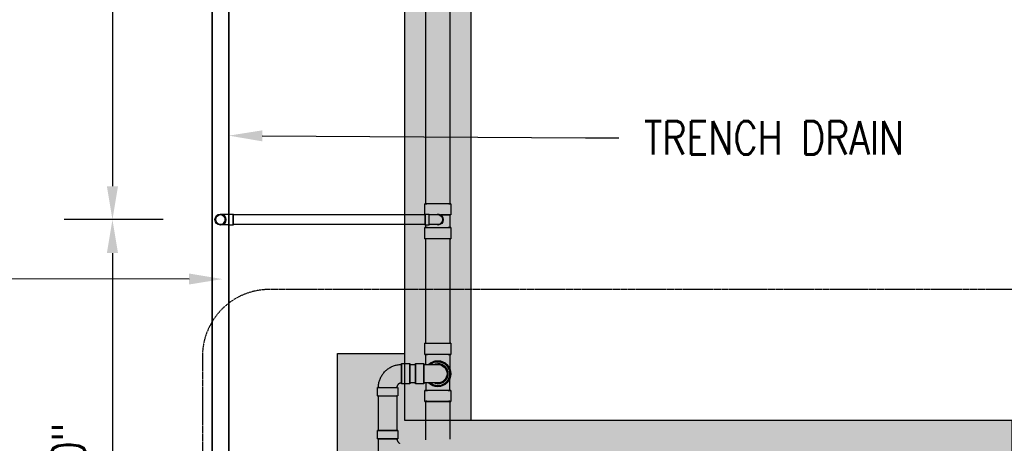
# Model space of a CAD drawing. Header units: inches. Extents: x -17858 to 19778, y -989 to 1044.
# Tile 19 of 25: x 474 to 827, y -424 to -272. Entities that reach past the tile are written whole.
import ezdxf
from ezdxf import colors
from ezdxf.entities.mleader import LeaderData, LeaderLine
from ezdxf.math import Vec2, Vec3

# ---------------------------------------------------------------- set-up
doc = ezdxf.new("R2010")
doc.units = ezdxf.units.IN
doc.header["$MEASUREMENT"] = 0
doc.linetypes.add('Dash', pattern=[0.25, 0.125, -0.125])
doc.linetypes.add('Dash - 1_16_', pattern=[0.1875, 0.125, -0.0625])
for name, color, linetype in [('A-ANNO-DIMS', 1, 'Continuous'), ('A-DETL-THIN', 151, 'Continuous'), ('P-PIPE', 3, 'Continuous'), ('S-ANNO-NOTE', 2, 'Continuous'), ('S-ANNO-SYMB', 2, 'Continuous')]:
    doc.layers.add(name, color=color, linetype=linetype)
doc.layers.add('A-WALL-PATT', color=9, linetype='Continuous', true_color=0x808080)
doc.styles.add('Annotative', font='romans.shx', dxfattribs={"width": 0.8, "height": 0.125})
doc.dimstyles.new('Annotative', dxfattribs={"dimscale": 0, "dimtxt": 0.125, "dimasz": 0.125, "dimexe": 0.18, "dimexo": 0.0625, "dimgap": 0.09, "dimtad": 1, "dimdec": 3, "dimzin": 3, "dimdsep": 46, "dimlunit": 4, "dimtxsty": 'Annotative', "dimcen": 0.09, "dimclrt": 2, "dimazin": 2, "dimtfac": 1, "dimtdec": 3, "dimtmove": 0, "dimatfit": 0, "dimfxl": 1, "dimtfill": 1, "dimfrac": 2, "dimtolj": 1, "dimtzin": 0, "dimarcsym": 0})

# ---------------------------------------------------------------- blocks, each defined once
blk = doc.blocks.new('*D22')
at = {"layer": 'A-ANNO-DIMS', "color": 0, "lineweight": -2, "transparency": 16777216}
for p, q in [((513.46, -152.14), (489.96, -152.14)), ((507.24, -164.14), (507.24, -332.14)), ((525.46, -344.14), (489.96, -344.14))]:
    blk.add_line(p, q, dxfattribs=at)
at = {"layer": 'A-ANNO-DIMS', "color": 0, "transparency": 16777216}
for points in [[(505.24, -164.14), (509.24, -164.14), (507.24, -152.14)], [(505.24, -332.14), (509.24, -332.14), (507.24, -344.14)]]:
    blk.add_solid(points, dxfattribs=at)
at = {"layer": 'A-ANNO-DIMS', "color": 2, "lineweight": -3, "transparency": 16777216, "insert": (491.46, -248.14), "char_height": 12, "width": 60.1647, "attachment_point": 5, "rotation": 90, "style": 'Annotative', "bg_fill": 3, "box_fill_scale": 1.25, "bg_fill_color": 256, "bg_fill_true_color": 13158600, "bg_fill_transparency": 0}
blk.add_mtext('\\A1;16\'-0"', dxfattribs=at)
blk = doc.blocks.new('*D23')
at = {"layer": 'A-ANNO-DIMS', "color": 0, "lineweight": -2, "transparency": 16777216}
for p, q in [((525.46, -344.14), (489.96, -344.14)), ((507.24, -356.14), (507.24, -524.14)), ((531.53, -536.14), (489.96, -536.14))]:
    blk.add_line(p, q, dxfattribs=at)
at = {"layer": 'A-ANNO-DIMS', "color": 0, "transparency": 16777216}
for points in [[(505.24, -356.14), (509.24, -356.14), (507.24, -344.14)], [(505.24, -524.14), (509.24, -524.14), (507.24, -536.14)]]:
    blk.add_solid(points, dxfattribs=at)
at = {"layer": 'A-ANNO-DIMS', "color": 2, "lineweight": -3, "transparency": 16777216, "insert": (491.46, -440.14), "char_height": 12, "width": 60.1647, "attachment_point": 5, "rotation": 90, "style": 'Annotative', "bg_fill": 3, "box_fill_scale": 1.25, "bg_fill_color": 256, "bg_fill_true_color": 13158600, "bg_fill_transparency": 0}
blk.add_mtext('\\A1;16\'-0"', dxfattribs=at)
blk = doc.blocks.new('Bend - PVC - Sch 40 - DWV_USACE - Standard-1141580-00_SP_Foundation Drainage Plan-TO FDN_DOC')
at = {"layer": 'P-PIPE'}
for p, q in [((196.42, 1131.78), (196.42, 1127.78)), ((205.73, 1127.78), (205.73, 1131.78))]:
    blk.add_line(p, q, dxfattribs=at)
at = {"layer": 'P-PIPE', "flags": 128}
for points in [[(196.76, 1137.78), (196.77, 1137.95), (196.78, 1138.13), (196.8, 1138.3), (196.82, 1138.47), (196.85, 1138.64), (196.89, 1138.81), (196.93, 1138.97), (196.98, 1139.14), (197.04, 1139.3), (197.11, 1139.46), (197.18, 1139.62), (197.25, 1139.77), (197.34, 1139.92), (197.42, 1140.07), (197.52, 1140.22), (197.62, 1140.36), (197.73, 1140.49), (197.84, 1140.62), (197.95, 1140.75), (198.07, 1140.87), (198.2, 1140.99), (198.33, 1141.1), (198.47, 1141.21), (198.61, 1141.31), (198.75, 1141.41), (198.9, 1141.5), (199.05, 1141.58), (199.2, 1141.66), (199.36, 1141.73), (199.52, 1141.8), (199.68, 1141.86), (199.84, 1141.91), (200.01, 1141.96), (200.18, 1142), (200.35, 1142.03), (200.52, 1142.06), (200.69, 1142.07), (200.86, 1142.09), (201.03, 1142.09), (201.08, 1142.09)], [(201.08, 1133.47), (200.9, 1133.47), (200.73, 1133.48), (200.56, 1133.5), (200.39, 1133.52), (200.22, 1133.55), (200.05, 1133.59), (199.88, 1133.64), (199.72, 1133.69), (199.56, 1133.74), (199.4, 1133.81), (199.24, 1133.88), (199.08, 1133.95), (198.93, 1134.04), (198.79, 1134.13), (198.64, 1134.22), (198.5, 1134.32), (198.36, 1134.43), (198.23, 1134.54), (198.11, 1134.65), (197.98, 1134.78), (197.87, 1134.9), (197.75, 1135.03), (197.65, 1135.17), (197.54, 1135.31), (197.45, 1135.45), (197.36, 1135.6), (197.27, 1135.75), (197.2, 1135.9), (197.12, 1136.06), (197.06, 1136.22), (197, 1136.38), (196.95, 1136.54), (196.9, 1136.71), (196.86, 1136.88), (196.83, 1137.05), (196.8, 1137.22), (196.78, 1137.39), (196.77, 1137.56), (196.77, 1137.73), (196.76, 1137.78)], [(196.76, 1131.78), (196.76, 1132.02), (196.76, 1132.27), (196.76, 1132.51), (196.76, 1132.75), (196.76, 1132.98), (196.76, 1133.22), (196.76, 1133.45), (196.76, 1133.68), (196.76, 1133.91), (196.76, 1134.14), (196.76, 1134.36), (196.76, 1134.57), (196.76, 1134.78), (196.76, 1134.99), (196.76, 1135.19), (196.76, 1135.39), (196.76, 1135.58), (196.76, 1135.76), (196.76, 1136.03)], [(205.39, 1134.47), (205.39, 1133.45), (205.39, 1133.22), (205.39, 1132.98), (205.39, 1132.75), (205.39, 1132.51), (205.39, 1132.27), (205.39, 1132.02), (205.39, 1131.78), (205.39, 1131.78)]]:
    blk.add_lwpolyline(points, dxfattribs=at)
at = {"layer": 'P-PIPE'}
for radius, start, end in [(4.66, 89.98, 269.98), (4.66, 89.98, 269.98), (4.31, 50.185, 309.815), (4.66, 45.359, 89.98), (4.66, 67.6903, 89.98), (4.66, 269.98, 314.641), (4.66, 269.98, 292.1312)]:
    blk.add_arc((201.08, 1137.78), radius, start, end, dxfattribs=at)
for centre, major_axis, start_param, end_param in [((201.08, 1131.78), (-4.66, 0), 4.712389, 7.853982), ((201.08, 1131.78), (-4.31, 0), 4.712389, 7.853982), ((201.08, 1131.78), (-4.66, 0), 1.570796, 4.712389), ((201.08, 1131.78), (-4.31, 0), 1.570796, 4.712389), ((201.07, 1127.78), (-4.66, 0), 4.712389, 7.853982), ((201.07, 1127.78), (-4.66, 0), 1.570796, 4.712389)]:
    blk.add_ellipse(centre, major_axis=major_axis, ratio=0.010271, start_param=start_param, end_param=end_param, dxfattribs=at)
blk = doc.blocks.new('Bend - PVC - Sch 40 - DWV_USACE - Standard-V5-00_SP_Foundation Drainage Plan-TO FDN_DOC')
at = {"layer": 'P-PIPE'}
for p, q in [((205.64, 1195.09), (204.14, 1195.09)), ((204.14, 1191.13), (204.14, 1195.09)), ((205.64, 1191.13), (205.64, 1195.09)), ((204.14, 1193.11), (204.14, 1193.11)), ((204.14, 1193.11), (204.14, 1193.11)), ((204.14, 1193.11), (204.14, 1193.11)), ((204.14, 1193.11), (204.14, 1193.11)), ((204.14, 1191.13), (205.64, 1191.13)), ((205.64, 1193.11), (205.64, 1193.11)), ((205.64, 1193.11), (205.64, 1193.11))]:
    blk.add_line(p, q, dxfattribs=at)
at = {"layer": 'P-PIPE', "flags": 128}
for points in [[(204.14, 1194.86), (204.02, 1194.86), (203.9, 1194.86), (203.77, 1194.86), (203.65, 1194.86), (203.53, 1194.86), (203.41, 1194.86), (203.29, 1194.86), (203.18, 1194.86), (203.06, 1194.86), (202.95, 1194.86), (202.84, 1194.86), (202.73, 1194.86), (202.62, 1194.86), (202.51, 1194.86), (202.41, 1194.86), (202.31, 1194.86), (202.21, 1194.86), (202.12, 1194.86), (202.03, 1194.86), (201.94, 1194.86), (201.86, 1194.86), (201.78, 1194.86), (201.7, 1194.86), (201.63, 1194.86), (201.56, 1194.86), (201.5, 1194.86), (201.44, 1194.86), (201.38, 1194.86), (201.33, 1194.86), (201.29, 1194.86), (201.24, 1194.86), (201.21, 1194.86), (201.17, 1194.86), (201.15, 1194.86), (201.12, 1194.86), (201.1, 1194.86), (201.09, 1194.86), (201.08, 1194.86), (201.08, 1194.86), (201.08, 1194.86)], [(201.08, 1191.36), (201.08, 1191.36), (201.09, 1191.36), (201.1, 1191.36), (201.12, 1191.36), (201.14, 1191.36), (201.17, 1191.36), (201.2, 1191.36), (201.23, 1191.36), (201.27, 1191.36), (201.32, 1191.36), (201.37, 1191.36), (201.42, 1191.36), (201.48, 1191.36), (201.55, 1191.36), (201.61, 1191.36), (201.68, 1191.36), (201.76, 1191.36), (201.84, 1191.36), (201.92, 1191.36), (202.01, 1191.36), (202.1, 1191.36), (202.19, 1191.36), (202.28, 1191.36), (202.38, 1191.36), (202.49, 1191.36), (202.59, 1191.36), (202.7, 1191.36), (202.81, 1191.36), (202.92, 1191.36), (203.03, 1191.36), (203.15, 1191.36), (203.26, 1191.36), (203.38, 1191.36), (203.5, 1191.36), (203.62, 1191.36), (203.74, 1191.36), (203.86, 1191.36), (203.98, 1191.36), (204.11, 1191.36), (204.14, 1191.36)]]:
    blk.add_lwpolyline(points, dxfattribs=at)
at = {"layer": 'P-PIPE'}
for radius, start, end in [(1.98, 90, 270), (1.98, 62.1637, 297.8363), (1.75, 90, 270)]:
    blk.add_arc((201.08, 1193.11), radius, start, end, dxfattribs=at)
blk = doc.blocks.new('Bend - PVC - Sch 40 - DWV_USACE - Standard-V4-00_SP_Foundation Drainage Plan-TO FDN_DOC')
at = {"layer": 'P-PIPE'}
for p, q in [((261.01, 1387.02), (259.43, 1387.02)), ((261.01, 1386.79), (261.08, 1386.79)), ((259.43, 1383.06), (261.01, 1383.06)), ((259.51, 1385.04), (259.51, 1385.04)), ((259.51, 1385.04), (259.51, 1385.04)), ((261.01, 1385.04), (261.01, 1385.04)), ((261.01, 1385.04), (261.01, 1385.04)), ((261.01, 1385.04), (261.01, 1385.04)), ((261.01, 1385.04), (261.01, 1385.04)), ((261.05, 1383.29), (261.01, 1383.29))]:
    blk.add_line(p, q, dxfattribs=at)
at = {"layer": 'P-PIPE', "flags": 128}
for points in [[(261.08, 1386.79), (261.14, 1386.79), (261.26, 1386.79), (261.38, 1386.79), (261.5, 1386.79), (261.62, 1386.79), (261.74, 1386.79), (261.86, 1386.79), (261.98, 1386.79), (262.09, 1386.79), (262.21, 1386.79), (262.32, 1386.79), (262.43, 1386.79), (262.54, 1386.79), (262.64, 1386.79), (262.74, 1386.79), (262.84, 1386.79), (262.94, 1386.79), (263.03, 1386.79), (263.12, 1386.79), (263.21, 1386.79), (263.3, 1386.79), (263.38, 1386.79), (263.45, 1386.79), (263.52, 1386.79), (263.59, 1386.79), (263.66, 1386.79), (263.72, 1386.79), (263.77, 1386.79), (263.82, 1386.79), (263.87, 1386.79), (263.91, 1386.79), (263.95, 1386.79), (263.98, 1386.79), (264.01, 1386.79), (264.03, 1386.79), (264.05, 1386.79), (264.06, 1386.79), (264.07, 1386.79), (264.08, 1386.79), (264.08, 1386.79)], [(262.33, 1385.04), (262.33, 1385.11), (262.33, 1385.18), (262.34, 1385.25), (262.35, 1385.32), (262.36, 1385.39), (262.38, 1385.46), (262.4, 1385.53), (262.42, 1385.59), (262.44, 1385.66), (262.47, 1385.73), (262.49, 1385.79), (262.53, 1385.85), (262.56, 1385.91), (262.59, 1385.97), (262.63, 1386.03), (262.67, 1386.09), (262.72, 1386.14), (262.76, 1386.2), (262.81, 1386.25), (262.86, 1386.3), (262.91, 1386.35), (262.96, 1386.39), (263.02, 1386.44), (263.07, 1386.48), (263.13, 1386.52), (263.19, 1386.55), (263.25, 1386.59), (263.31, 1386.62), (263.38, 1386.65), (263.44, 1386.68), (263.51, 1386.7), (263.58, 1386.72), (263.64, 1386.74), (263.71, 1386.76), (263.78, 1386.77), (263.85, 1386.78), (263.92, 1386.79), (263.99, 1386.79), (264.06, 1386.79), (264.08, 1386.79)], [(264.08, 1386.79), (264.15, 1386.79), (264.22, 1386.79), (264.29, 1386.78), (264.36, 1386.77), (264.43, 1386.76), (264.49, 1386.74), (264.56, 1386.73), (264.63, 1386.71), (264.69, 1386.68), (264.76, 1386.66), (264.82, 1386.63), (264.89, 1386.6), (264.95, 1386.56), (265.01, 1386.53), (265.07, 1386.49), (265.12, 1386.45), (265.18, 1386.4), (265.23, 1386.36), (265.28, 1386.31), (265.33, 1386.26), (265.38, 1386.21), (265.43, 1386.16), (265.47, 1386.1), (265.51, 1386.05), (265.55, 1385.99), (265.59, 1385.93), (265.62, 1385.87), (265.65, 1385.81), (265.68, 1385.74), (265.71, 1385.68), (265.73, 1385.61), (265.75, 1385.55), (265.77, 1385.48), (265.79, 1385.41), (265.8, 1385.34), (265.81, 1385.27), (265.82, 1385.2), (265.83, 1385.13), (265.83, 1385.06), (265.83, 1385.04)], [(264.08, 1383.29), (264.07, 1383.29), (264.07, 1383.29), (264.06, 1383.29), (264.04, 1383.29), (264.02, 1383.29), (263.99, 1383.29), (263.96, 1383.29), (263.92, 1383.29), (263.88, 1383.29), (263.84, 1383.29), (263.79, 1383.29), (263.73, 1383.29), (263.67, 1383.29), (263.61, 1383.29), (263.54, 1383.29), (263.47, 1383.29), (263.4, 1383.29), (263.32, 1383.29), (263.23, 1383.29), (263.15, 1383.29), (263.06, 1383.29), (262.97, 1383.29), (262.87, 1383.29), (262.77, 1383.29), (262.67, 1383.29), (262.56, 1383.29), (262.46, 1383.29), (262.35, 1383.29), (262.24, 1383.29), (262.12, 1383.29), (262.01, 1383.29), (261.89, 1383.29), (261.77, 1383.29), (261.66, 1383.29), (261.53, 1383.29), (261.41, 1383.29), (261.29, 1383.29), (261.17, 1383.29), (261.08, 1383.29)], [(264.08, 1383.29), (264.01, 1383.3), (263.94, 1383.3), (263.87, 1383.31), (263.8, 1383.32), (263.73, 1383.33), (263.66, 1383.34), (263.59, 1383.36), (263.53, 1383.38), (263.46, 1383.41), (263.4, 1383.43), (263.33, 1383.46), (263.27, 1383.49), (263.21, 1383.53), (263.15, 1383.56), (263.09, 1383.6), (263.03, 1383.64), (262.98, 1383.68), (262.92, 1383.73), (262.87, 1383.78), (262.82, 1383.82), (262.77, 1383.88), (262.73, 1383.93), (262.69, 1383.98), (262.64, 1384.04), (262.6, 1384.1), (262.57, 1384.16), (262.53, 1384.22), (262.5, 1384.28), (262.47, 1384.35), (262.45, 1384.41), (262.42, 1384.48), (262.4, 1384.54), (262.38, 1384.61), (262.37, 1384.68), (262.35, 1384.75), (262.34, 1384.82), (262.33, 1384.89), (262.33, 1384.96), (262.33, 1385.03), (262.33, 1385.04)], [(265.83, 1385.04), (265.83, 1384.97), (265.82, 1384.9), (265.81, 1384.83), (265.81, 1384.77), (265.79, 1384.7), (265.78, 1384.63), (265.76, 1384.56), (265.74, 1384.49), (265.72, 1384.43), (265.69, 1384.36), (265.66, 1384.3), (265.63, 1384.24), (265.6, 1384.17), (265.56, 1384.11), (265.52, 1384.06), (265.48, 1384), (265.44, 1383.94), (265.39, 1383.89), (265.35, 1383.84), (265.3, 1383.79), (265.25, 1383.74), (265.19, 1383.7), (265.14, 1383.65), (265.08, 1383.61), (265.02, 1383.57), (264.96, 1383.53), (264.9, 1383.5), (264.84, 1383.47), (264.78, 1383.44), (264.71, 1383.41), (264.65, 1383.39), (264.58, 1383.37), (264.51, 1383.35), (264.44, 1383.33), (264.37, 1383.32), (264.31, 1383.31), (264.24, 1383.3), (264.17, 1383.3), (264.1, 1383.29), (264.08, 1383.29)]]:
    blk.add_lwpolyline(points, dxfattribs=at)
at = {"layer": 'P-PIPE'}
for radius, start, end in [(1.98, 0, 180), (1.98, 0, 180), (1.75, 0, 180), (1.98, 180, 0), (1.98, 180, 0), (1.75, 180, 0)]:
    blk.add_arc((264.08, 1385.04), radius, start, end, dxfattribs=at)
blk = doc.blocks.new('Bend - PVC - Sch 40 - DWV_USACE - Standard-1148482-00_SP_Foundation Drainage Plan-TO FDN_DOC')
at = {"layer": 'P-PIPE'}
for p, q in [((219.08, 1141.38), (216.08, 1141.38)), ((216.08, 1134.17), (219.08, 1134.17)), ((220.47, 1132.78), (220.47, 1129.78)), ((227.68, 1129.78), (227.68, 1132.78))]:
    blk.add_line(p, q, dxfattribs=at)
at = {"layer": 'P-PIPE', "flags": 128}
for points in [[(227.35, 1133.62), (227.31, 1133.95), (227.25, 1134.28), (227.19, 1134.61), (227.11, 1134.93), (227.01, 1135.25), (226.91, 1135.56), (226.79, 1135.87), (226.66, 1136.18), (226.52, 1136.48), (226.37, 1136.78), (226.2, 1137.06), (226.02, 1137.35), (225.84, 1137.62), (225.64, 1137.89), (225.43, 1138.14), (225.21, 1138.39), (224.98, 1138.63), (224.74, 1138.87), (224.49, 1139.09), (224.23, 1139.3), (223.97, 1139.5), (223.7, 1139.69), (223.42, 1139.87), (223.13, 1140.04), (222.84, 1140.19), (222.54, 1140.34), (222.23, 1140.47), (221.92, 1140.59), (221.61, 1140.7), (221.29, 1140.79), (220.97, 1140.87), (220.64, 1140.94), (220.31, 1141), (219.98, 1141.04), (219.65, 1141.07), (219.32, 1141.09), (219.08, 1141.09)], [(219.08, 1134.47), (219.14, 1134.47), (219.21, 1134.46), (219.28, 1134.45), (219.35, 1134.45), (219.41, 1134.43), (219.48, 1134.42), (219.54, 1134.4), (219.61, 1134.38), (219.67, 1134.36), (219.73, 1134.33), (219.8, 1134.31), (219.86, 1134.28), (219.92, 1134.24), (219.97, 1134.21), (220.03, 1134.17), (220.09, 1134.13), (220.14, 1134.09), (220.19, 1134.05), (220.24, 1134), (220.29, 1133.95), (220.33, 1133.91), (220.38, 1133.85), (220.42, 1133.8), (220.46, 1133.75), (220.5, 1133.69), (220.53, 1133.63), (220.57, 1133.57), (220.6, 1133.51), (220.62, 1133.45), (220.65, 1133.39), (220.67, 1133.33), (220.69, 1133.26), (220.71, 1133.2), (220.73, 1133.13), (220.74, 1133.07), (220.75, 1133), (220.76, 1132.95)], [(220.76, 1132.95), (220.76, 1132.88), (220.76, 1132.82), (220.76, 1132.78)], [(227.39, 1132.78), (227.38, 1133.11), (227.36, 1133.44), (227.35, 1133.62)]]:
    blk.add_lwpolyline(points, dxfattribs=at)
at = {"layer": 'P-PIPE'}
for centre, major_axis, ratio, start_param, end_param in [((216.08, 1137.78), (0, 3.6), 0.001061, 0, 3.131176), ((216.08, 1137.78), (0, 3.6), 0.001061, 3.141593, 6.272769), ((219.08, 1137.78), (0, 3.6), 0.001061, 0, 3.131176), ((219.08, 1137.78), (0, 3.31), 0.001061, 6.272769, 9.414362), ((219.08, 1137.78), (0, 3.6), 0.001061, 3.141593, 6.272769), ((219.08, 1137.78), (0, 3.31), 0.001061, 3.131176, 6.272769), ((224.08, 1132.78), (3.6, 0), 0.010416, 0.001061, 3.141593), ((224.08, 1132.78), (3.6, 0), 0.010416, 3.142653, 6.283185), ((224.08, 1132.78), (3.31, 0), 0.010416, 0.001061, 3.141593), ((224.08, 1132.78), (3.31, 0), 0.010416, 3.142653, 6.283185), ((224.08, 1129.78), (-3.6, 0), 0.010416, 3.142653, 6.283185), ((224.08, 1129.78), (-3.6, 0), 0.010416, 0.001061, 3.141593)]:
    blk.add_ellipse(centre, major_axis=major_axis, ratio=ratio, start_param=start_param, end_param=end_param, dxfattribs=at)
blk = doc.blocks.new('Bend - PVC - Sch 40 - DWV_USACE - Standard-1148485-00_SP_Foundation Drainage Plan-TO FDN_DOC')
at = {"layer": 'P-PIPE'}
for p, q in [((209.08, 1141.38), (206.08, 1141.38)), ((206.08, 1134.17), (209.08, 1134.17))]:
    blk.add_line(p, q, dxfattribs=at)
at = {"layer": 'P-PIPE', "flags": 128}
for points in [[(206.08, 1141.09), (205.88, 1141.09), (205.68, 1141.09), (205.48, 1141.09), (205.28, 1141.09), (205.08, 1141.09), (204.89, 1141.09), (204.69, 1141.09), (204.5, 1141.09), (204.31, 1141.09), (204.13, 1141.09), (203.95, 1141.09), (203.77, 1141.09), (203.59, 1141.09), (203.42, 1141.09), (203.25, 1141.09), (203.09, 1141.09), (202.93, 1141.09), (202.78, 1141.09), (202.63, 1141.09), (202.49, 1141.09), (202.35, 1141.09), (202.22, 1141.09), (202.1, 1141.09), (201.98, 1141.09), (201.87, 1141.09), (201.76, 1141.09), (201.67, 1141.09), (201.58, 1141.09), (201.49, 1141.09), (201.42, 1141.09), (201.35, 1141.09), (201.29, 1141.09), (201.23, 1141.09), (201.19, 1141.09), (201.15, 1141.09), (201.12, 1141.09), (201.1, 1141.09), (201.08, 1141.09), (201.08, 1141.09), (201.08, 1141.09)], [(201.08, 1134.47), (201.08, 1134.47), (201.09, 1134.47), (201.11, 1134.47), (201.14, 1134.47), (201.18, 1134.47), (201.22, 1134.47), (201.27, 1134.47), (201.33, 1134.47), (201.4, 1134.47), (201.47, 1134.47), (201.55, 1134.47), (201.64, 1134.47), (201.74, 1134.47), (201.84, 1134.47), (201.95, 1134.47), (202.07, 1134.47), (202.19, 1134.47), (202.32, 1134.47), (202.45, 1134.47), (202.6, 1134.47), (202.74, 1134.47), (202.89, 1134.47), (203.05, 1134.47), (203.21, 1134.47), (203.38, 1134.47), (203.55, 1134.47), (203.72, 1134.47), (203.9, 1134.47), (204.08, 1134.47), (204.27, 1134.47), (204.46, 1134.47), (204.65, 1134.47), (204.84, 1134.47), (205.04, 1134.47), (205.23, 1134.47), (205.43, 1134.47), (205.63, 1134.47), (205.83, 1134.47), (206.03, 1134.47), (206.08, 1134.47)]]:
    blk.add_lwpolyline(points, dxfattribs=at)
at = {"layer": 'P-PIPE'}
for radius, start, end in [(3.6, 90, 270), (3.6, 66.7789, 293.2211), (3.31, 90, 270)]:
    blk.add_arc((201.08, 1137.78), radius, start, end, dxfattribs=at)
for centre, major_axis, start_param, end_param in [((206.08, 1137.78), (0, 3.6), 4.712389, 7.853982), ((206.08, 1137.78), (0, 3.31), 4.712389, 7.853982), ((209.08, 1137.78), (0, 3.6), 4.712389, 7.853982), ((206.08, 1137.78), (0, 3.6), 1.570796, 4.712389), ((206.08, 1137.78), (0, 3.31), 1.570796, 4.712389), ((209.08, 1137.78), (0, 3.6), 1.570796, 4.712389)]:
    blk.add_ellipse(centre, major_axis=major_axis, ratio=0.001061, start_param=start_param, end_param=end_param, dxfattribs=at)
blk = doc.blocks.new('Mechanical_Box_H_rvt-1-00_SP_Foundation Drainage Plan-TO FDN_DOC')
at = {"layer": 'A-DETL-THIN'}
for p, q in [((1366.08, 905.21), (1366.08, 1481.16)), ((1366.08, 1481.16), (1366.08, 905.21)), ((1360.08, 1475.16), (1360.08, 905.21)), ((1360.08, 905.21), (1360.08, 1475.16))]:
    blk.add_line(p, q, dxfattribs=at)
at = {"layer": 'P-PIPE'}
for p, q in [((1436.76, 1198.77), (1436.76, 1378.14)), ((1445.39, 1378.14), (1445.39, 1198.77)), ((1436.44, 1194.86), (1436.44, 1198.77)), ((1445.71, 1198.77), (1445.71, 1194.79)), ((1367.64, 1194.86), (1429.08, 1194.86)), ((1367.64, 1193.11), (1367.64, 1194.86)), ((1367.64, 1194.86), (1367.64, 1193.11)), ((1429.08, 1194.86), (1436.51, 1194.86)), ((1436.51, 1193.11), (1436.51, 1194.86)), ((1436.51, 1194.86), (1436.51, 1193.11)), ((1445.42, 1194.79), (1445.42, 1190.21)), ((1445.71, 1194.79), (1445.42, 1194.79)), ((1367.64, 1191.36), (1367.64, 1193.11)), ((1367.64, 1193.11), (1367.64, 1191.36)), ((1429.08, 1191.36), (1367.64, 1191.36)), ((1436.51, 1191.36), (1429.08, 1191.36)), ((1436.51, 1191.36), (1436.51, 1193.11)), ((1436.51, 1193.11), (1436.51, 1191.36)), ((1436.74, 1190.21), (1436.74, 1191.13)), ((1442.83, 1193.13), (1442.83, 1193.13)), ((1443.06, 1193.13), (1443.06, 1193.11)), ((1436.44, 1186.23), (1436.44, 1190.21)), ((1445.71, 1190.21), (1445.71, 1186.23)), ((1436.76, 1148.68), (1436.76, 1186.23)), ((1445.39, 1186.23), (1445.39, 1148.68)), ((1436.44, 1144.7), (1436.44, 1148.68)), ((1445.71, 1148.68), (1445.71, 1144.7)), ((1436.77, 1114.04), (1436.77, 1127.88)), ((1445.39, 1127.88), (1445.4, 1114.32))]:
    blk.add_line(p, q, dxfattribs=at)
at = {"layer": 'P-PIPE', "linetype": 'Dash - 1_16_'}
for p, q in [((1431.08, 1141.09), (1433.08, 1141.09)), ((1433.08, 1134.47), (1431.08, 1134.47))]:
    blk.add_line(p, q, dxfattribs=at)
at = {"layer": 'P-PIPE', "lineweight": -3}
for p, q in [((1419.76, 1117.38), (1419.76, 1129.78)), ((1426.39, 1129.78), (1426.39, 1117.38)), ((1419.47, 1114.38), (1419.47, 1117.38)), ((1426.68, 1117.38), (1426.68, 1114.38)), ((1419.76, 1105.55), (1419.76, 1114.35)), ((1426.4, 1114.38), (1426.4, 1114.37)), ((1426.4, 1114.37), (1426.4, 1114.29)), ((1426.4, 1114.29), (1426.42, 1114.21)), ((1426.42, 1114.21), (1426.43, 1114.13)), ((1426.43, 1114.13), (1426.45, 1114.05)), ((1426.45, 1114.05), (1426.47, 1113.97)), ((1426.47, 1113.97), (1426.49, 1113.89)), ((1426.49, 1113.89), (1426.52, 1113.81)), ((1426.52, 1113.81), (1426.55, 1113.73)), ((1426.55, 1113.73), (1426.59, 1113.66)), ((1426.59, 1113.66), (1426.62, 1113.58)), ((1426.62, 1113.58), (1426.66, 1113.51)), ((1426.66, 1113.51), (1426.71, 1113.44)), ((1426.71, 1113.44), (1426.75, 1113.37)), ((1426.75, 1113.37), (1426.8, 1113.3)), ((1426.8, 1113.3), (1426.85, 1113.24)), ((1426.85, 1113.24), (1426.9, 1113.17)), ((1426.9, 1113.17), (1426.96, 1113.11)), ((1426.96, 1113.11), (1427, 1113.08)), ((1427, 1113.08), (1427.06, 1113.02)), ((1427.06, 1113.02), (1427.12, 1112.96)), ((1427.12, 1112.96), (1427.18, 1112.91)), ((1427.18, 1112.91), (1427.25, 1112.86)), ((1427.25, 1112.86), (1427.32, 1112.81)), ((1427.32, 1112.81), (1427.39, 1112.77))]:
    blk.add_line(p, q, dxfattribs=at)
at = {"layer": 'P-PIPE', "flags": 128}
for points in [[(1436.74, 1141.09), (1436.74, 1141.48), (1436.74, 1141.73), (1436.74, 1141.98), (1436.74, 1142.24), (1436.74, 1142.5), (1436.74, 1142.77), (1436.74, 1143.04), (1436.74, 1143.31), (1436.74, 1143.58), (1436.74, 1143.86), (1436.74, 1144.14), (1436.74, 1144.42), (1436.74, 1144.7), (1436.74, 1144.7)], [(1445.42, 1144.7), (1445.42, 1144.42), (1445.42, 1144.14), (1445.42, 1143.86), (1445.42, 1143.59), (1445.42, 1143.31), (1445.42, 1143.04), (1445.42, 1142.77), (1445.42, 1142.5), (1445.42, 1142.24), (1445.42, 1141.98), (1445.42, 1141.73), (1445.42, 1141.48), (1445.42, 1141.24), (1445.42, 1141), (1445.42, 1140.76), (1445.42, 1140.54), (1445.42, 1140.32), (1445.42, 1140.11), (1445.42, 1139.9), (1445.42, 1139.46)]]:
    blk.add_lwpolyline(points, dxfattribs=at)
at = {"layer": 'P-PIPE'}
for centre, radius, start, end in [((1363.08, 1193.11), 1.75, 0, 180), ((1363.08, 1193.11), 1.75, 180, 0), ((1441.08, 1137.78), 3.6, 270, 90), ((1441.08, 1137.78), 3.6, 270, 90)]:
    blk.add_arc(centre, radius, start, end, dxfattribs=at)
at = {"layer": 'P-PIPE', "extrusion": (0, 0, -1)}
for centre, major_axis, ratio, start_param, end_param in [((1441.08, 1198.77), (4.63, 0), 0.010416, 1.570796, 4.712389), ((1441.08, 1198.77), (-4.31, 0), 0.010416, 0, 1.570796), ((1441.08, 1198.77), (4.31, 0), 0.010416, 1.570796, 3.141593), ((1441.08, 1198.77), (4.63, 0), 0.010416, 4.712389, 7.853982), ((1441.08, 1198.77), (-4.31, 0), 0.010416, 1.570796, 3.141593), ((1441.08, 1198.77), (4.31, 0), 0.010416, 0, 1.570796), ((1441.08, 1194.79), (-4.34, 0), 0.010416, 1.796593, 4.453014), ((1441.08, 1190.21), (4.63, 0), 0.010416, 1.570796, 4.712389), ((1441.08, 1190.21), (4.34, 0), 0.010416, 1.570796, 4.712389), ((1441.08, 1190.21), (-4.34, 0), 0.010416, 1.570796, 4.712389), ((1441.08, 1190.21), (4.63, 0), 0.010416, 4.712389, 7.853982), ((1441.08, 1186.23), (4.63, 0), 0.010416, 1.570796, 4.712389), ((1441.08, 1186.23), (-4.31, 0), 0.010399, 0, 1.570796), ((1441.08, 1186.23), (-4.31, 0), 0.010399, 4.712389, 6.283185), ((1441.08, 1186.23), (4.63, 0), 0.010416, 4.712389, 7.853982), ((1441.08, 1186.23), (-4.31, 0), 0.010399, 1.570796, 3.141593), ((1441.08, 1186.23), (-4.31, 0), 0.010399, 3.141593, 4.712389), ((1441.08, 1148.68), (4.63, 0), 0.010399, 1.570796, 4.712389), ((1441.08, 1148.68), (4.31, 0), 0.010399, 3.141593, 4.712389), ((1441.08, 1148.68), (-4.31, 0), 0.010399, 4.712389, 6.283185), ((1441.08, 1148.68), (-4.63, 0), 0.010399, 1.570796, 4.712389), ((1441.08, 1148.68), (4.31, 0), 0.010399, 4.712389, 6.283185), ((1441.08, 1148.68), (-4.31, 0), 0.010399, 3.141593, 4.712389), ((1441.08, 1144.7), (-4.63, 0), 0.010399, 4.712389, 7.853982), ((1441.08, 1144.7), (-4.34, 0), 0.010399, 4.712389, 7.853982), ((1441.08, 1144.7), (4.63, 0), 0.010399, 4.712389, 7.853982), ((1441.08, 1144.7), (-4.34, 0), 0.010399, 1.570796, 4.712389), ((1431.08, 1137.78), (0, 3.31), 0.001061, 4.712389, 6.283185), ((1431.08, 1137.78), (0, 3.31), 0.001061, 0, 1.570796), ((1433.08, 1137.78), (0, 3.31), 0.001061, 4.712389, 6.283185), ((1433.08, 1137.78), (0, 3.31), 0.001061, 0, 1.570796), ((1431.08, 1137.78), (0, 3.31), 0.001061, 3.141593, 4.712389), ((1431.08, 1137.78), (0, 3.31), 0.001061, 1.570796, 3.141593), ((1433.08, 1137.78), (0, 3.31), 0.001061, 3.141593, 4.712389), ((1433.08, 1137.78), (0, 3.31), 0.001061, 1.570796, 3.141593), ((1423.08, 1129.78), (-3.31, 0), 0.010416, 0, 1.570796), ((1423.08, 1129.78), (-3.31, 0), 0.010416, 4.712389, 6.283185), ((1423.08, 1129.78), (-3.31, 0), 0.010416, 1.570796, 3.141593), ((1423.08, 1129.78), (-3.31, 0), 0.010416, 3.141593, 4.712389), ((1441.08, 1127.88), (4.31, 0), 0.010271, 3.141593, 4.712389), ((1441.08, 1127.88), (4.31, 0), 0.010271, 1.570796, 3.141593), ((1441.08, 1127.88), (4.31, 0), 0.010271, 4.712389, 6.283185), ((1441.08, 1127.88), (4.31, 0), 0.010271, 0, 1.570796)]:
    blk.add_ellipse(centre, major_axis=major_axis, ratio=ratio, start_param=start_param, end_param=end_param, dxfattribs=at)
at = {"layer": 'P-PIPE', "lineweight": -3, "extrusion": (0, 0, -1)}
for centre, major_axis, start_param, end_param in [((1423.08, 1117.38), (-3.6, 0), 6.27277, 9.414362), ((1423.08, 1117.38), (-3.6, 0), 3.131177, 6.27277), ((1423.08, 1117.38), (-3.31, 0), 0, 1.570796), ((1423.08, 1117.38), (-3.31, 0), 4.712389, 6.283185), ((1423.08, 1117.38), (-3.31, 0), 1.570796, 3.141593), ((1423.08, 1117.38), (-3.31, 0), 3.141593, 4.712389), ((1423.08, 1114.38), (-3.6, 0), 6.27277, 9.414362), ((1423.08, 1114.38), (-3.6, 0), 3.131177, 6.27277)]:
    blk.add_ellipse(centre, major_axis=major_axis, ratio=0.010416, start_param=start_param, end_param=end_param, dxfattribs=at)
at = {"layer": 'P-PIPE', "color": 3, "lineweight": 9, "xscale": -1}
for name, p in [('Bend - PVC - Sch 40 - DWV_USACE - Standard-V4-00_SP_Foundation Drainage Plan-TO FDN_DOC', (1627.15, -191.93)), ('Bend - PVC - Sch 40 - DWV_USACE - Standard-V5-00_SP_Foundation Drainage Plan-TO FDN_DOC', (1642.15, 0)), ('Bend - PVC - Sch 40 - DWV_USACE - Standard-1148485-00_SP_Foundation Drainage Plan-TO FDN_DOC', (1642.15, 0)), ('Bend - PVC - Sch 40 - DWV_USACE - Standard-1141580-00_SP_Foundation Drainage Plan-TO FDN_DOC', (1642.15, 0)), ('Bend - PVC - Sch 40 - DWV_USACE - Standard-1148482-00_SP_Foundation Drainage Plan-TO FDN_DOC', (1647.15, 0))]:
    blk.add_blockref(name, p, dxfattribs=at)

msp = doc.modelspace()

# ---------------------------------------------------------------- hatches: boundary and pattern name
at = {"layer": 'A-WALL-PATT', "lineweight": -3, "transparency": 33554559}
h = msp.add_hatch(dxfattribs=at)
h.set_pattern_fill('AR-SAND', color=8, scale=4, style=0)
h.set_pattern_definition([(37.5, (-1585.062, -1537.3027), (-0.251973, 7.707295), [0, -6.08, 0, -6.8, 0, -6.5]), (7.5, (-1585.062, -1537.303), (7.079107, 11.288584), [0, -3.28, 0, -5.48, 0, -2.1]), (327.5, (-1589.982, -1537.3027), (12.456567, 0.022636), [0, -2, 0, -7.2, 0, -9.4]), (317.5, (-1589.982, -1537.303), (12.024506, 3.510702), [0, -1, 0, -4.72, 0, -5.4])])
h.paths.add_polyline_path([(612.0161, -416.0967), (830.0161, -416.0967), (830.0161, -662.0967), (1001.8499, -662.0967), (1001.8499, -686.0967), (806.0161, -686.0967), (806.0161, -440.0967), (624.0161, -440.0967), (624.0161, -489.5753), (616.0161, -489.5753), (588.0161, -489.5753), (588.0161, -392.145), (612.0161, -392.145)])

# ---------------------------------------------------------------- linework, layer by layer
at = {"layer": 'A-WALL-PATT', "lineweight": -3}
msp.add_lwpolyline([(612.0161, -416.0967), (830.0161, -416.0967), (830.0161, -662.0967), (1001.8499, -662.0967), (1001.8499, -686.0967), (806.0161, -686.0967), (806.0161, -440.0967), (624.0161, -440.0967), (624.0161, -489.5753), (616.0161, -489.5753), (616.0161, -489.5753), (588.0161, -489.5753), (588.0161, -392.145), (612.0161, -392.145)], close=True, dxfattribs=at)
at = {"layer": 'S-ANNO-SYMB', "linetype": 'Dash', "lineweight": -3}
msp.add_lwpolyline([(1011.1574, -784.1261), (1011.1574, -393.2042, 0.41421356), (987.1574, -369.2042), (563.5399, -369.2042, 0.41421356), (539.5399, -393.2042), (539.5399, -784.1261, 0.41421356), (563.5399, -808.1261), (987.1574, -808.1261, 0.41421356)], format="xyb", close=True, dxfattribs=at)

# ---------------------------------------------------------------- dimensions: what is measured, and where the dimension line sits
at = {"layer": 'A-ANNO-DIMS', "lineweight": -3}
dim = msp.add_linear_dim(base=(507.2379, -344.145), p1=(519.4621, -152.145), p2=(531.4621, -344.145), angle=90, dimstyle='Annotative', override={"dimpost": '\\X'}, dxfattribs=at)
dim.commit()
dim.dimension.update_dxf_attribs({"geometry": '*D22', "text_midpoint": (491.4551, -248.145)})

# ---------------------------------------------------------------- leaders
at = {"layer": 'S-ANNO-NOTE', "lineweight": -3}
ml = msp.add_multileader_mtext('Standard', dxfattribs=at)
ml.set_content('TRENCH DRAIN', color=256, style='Annotative')
ml.set_leader_properties(color=1, linetype='ByLayer', lineweight=-1)
ml.build(insert=Vec2(0, 0))
ml.multileader.update_dxf_attribs({"text_right_attachment_type": 3, "dogleg_length": 0.125, "arrow_head_size": 12, "scale": 96})
ctx = ml.context
ctx.base_point, ctx.scale, ctx.char_height, ctx.arrow_head_size, ctx.landing_gap_size, ctx.plane_origin = Vec3(689.0336, -314.7739), 96, 12, 12, 9, Vec3(1338.0496, -314.7739)
ctx.right_attachment = 3
notes = []
notes.append((ctx, [(0, (1, 1, 0), (677.0336, -314.7739), (1, 0), 12, [(0, [(549.0157, -313.9902)], 0, [])])]))
ctx.mtext.insert, ctx.mtext.flow_direction = Vec3(698.0336, -308.7739), 5
for ctx, leaders in notes:
    for number, flags, end, landing, length, lines in leaders:
        leader = LeaderData()
        leader.index, (leader.has_last_leader_line, leader.has_dogleg_vector, leader.attachment_direction) = number, flags
        leader.last_leader_point, leader.dogleg_vector, leader.dogleg_length = Vec3(end), Vec3(landing), length
        for number, points, colour, breaks in lines:
            line = LeaderLine()
            line.index, line.vertices, line.color, line.breaks = number, Vec3.list(points), colors.encode_raw_color(colour), breaks
            leader.lines.append(line)
        ctx.leaders.append(leader)

# ---------------------------------------------------------------- next in the draw order: dimensions: what is measured, and where the dimension line sits
at = {"layer": 'A-ANNO-DIMS', "lineweight": -3}
dim = msp.add_linear_dim(base=(507.2379, -536.145), p1=(531.4621, -344.145), p2=(537.5251, -536.145), angle=90, dimstyle='Annotative', override={"dimpost": '\\X'}, dxfattribs=at)
dim.commit()
dim.dimension.update_dxf_attribs({"geometry": '*D23', "text_midpoint": (491.4551, -440.145)})

# ---------------------------------------------------------------- next in the draw order: hatches: boundary and pattern name
at = {"layer": 'A-WALL-PATT', "lineweight": -3, "transparency": 33554559}
h = msp.add_hatch(dxfattribs=at)
h.set_pattern_fill('AR-SAND', color=8, scale=4, style=0)
h.set_pattern_definition([(37.5, (-817.062, -1537.3027), (-0.251973, 7.707295), [0, -6.08, 0, -6.8, 0, -6.5]), (7.5, (-817.062, -1537.303), (7.079107, 11.288584), [0, -3.28, 0, -5.48, 0, -2.1]), (327.5, (-821.982, -1537.3027), (12.456567, 0.022636), [0, -2, 0, -7.2, 0, -9.4]), (317.5, (-821.982, -1537.303), (12.024506, 3.5107), [0, -1, 0, -4.72, 0, -5.4])])
h.paths.add_polyline_path([(636.0157, -416.0967), (636.0157, 23.855), (-635.9849, 23.855), (-635.9849, -416.0967), (-611.9849, -416.0967), (-611.9849, -0.0967), (612.0157, -0.0967), (612.0157, -416.145)])

# ---------------------------------------------------------------- next in the draw order: linework, layer by layer
at = {"layer": 'A-WALL-PATT', "lineweight": -3}
msp.add_lwpolyline([(636.0157, -416.145), (636.0157, 23.855), (-635.9849, 23.855), (-635.9849, -416.0967), (-611.9849, -416.0967), (-611.9849, -0.0967), (612.0157, -0.0967), (612.0157, -416.145)], close=True, dxfattribs=at)

# ---------------------------------------------------------------- next in the draw order: block references
at = {"layer": 'P-PIPE', "lineweight": -3}
msp.add_blockref('Mechanical_Box_H_rvt-1-00_SP_Foundation Drainage Plan-TO FDN_DOC', (-817.0621, -1537.2062), dxfattribs=at)

# ---------------------------------------------------------------- next in the draw order: leaders
at = {"layer": 'S-ANNO-NOTE', "lineweight": -3}
ml = msp.add_multileader_mtext('Standard', dxfattribs=at)
ml.set_content('TRENCH DRAIN', color=256, style='Annotative')
ml.set_leader_properties(color=1, linetype='ByLayer', lineweight=-1)
ml.build(insert=Vec2(0, 0))
ml.multileader.update_dxf_attribs({"text_right_attachment_type": 3, "dogleg_length": 0.125, "arrow_head_size": 12, "scale": 96})
ctx = ml.context
ctx.base_point, ctx.scale, ctx.char_height, ctx.arrow_head_size, ctx.landing_gap_size, ctx.plane_origin = Vec3(316.8116, -365.2954), 96, 12, 12, 9, Vec3(243.7879, -483.0877)
ctx.right_attachment = 3
notes = []
notes.append((ctx, [(1, (1, 1, 0), (450.583, -365.2954), (-1, 0), 12, [(0, [(546.7338, -365.4684)], 0, [])])]))
ctx.mtext.insert, ctx.mtext.width, ctx.mtext.flow_direction = Vec3(325.8116, -359.2954), 134.479897, 5
for ctx, leaders in notes:
    for number, flags, end, landing, length, lines in leaders:
        leader = LeaderData()
        leader.index, (leader.has_last_leader_line, leader.has_dogleg_vector, leader.attachment_direction) = number, flags
        leader.last_leader_point, leader.dogleg_vector, leader.dogleg_length = Vec3(end), Vec3(landing), length
        for number, points, colour, breaks in lines:
            line = LeaderLine()
            line.index, line.vertices, line.color, line.breaks = number, Vec3.list(points), colors.encode_raw_color(colour), breaks
            leader.lines.append(line)
        ctx.leaders.append(leader)

doc.saveas('drawing.dxf')
